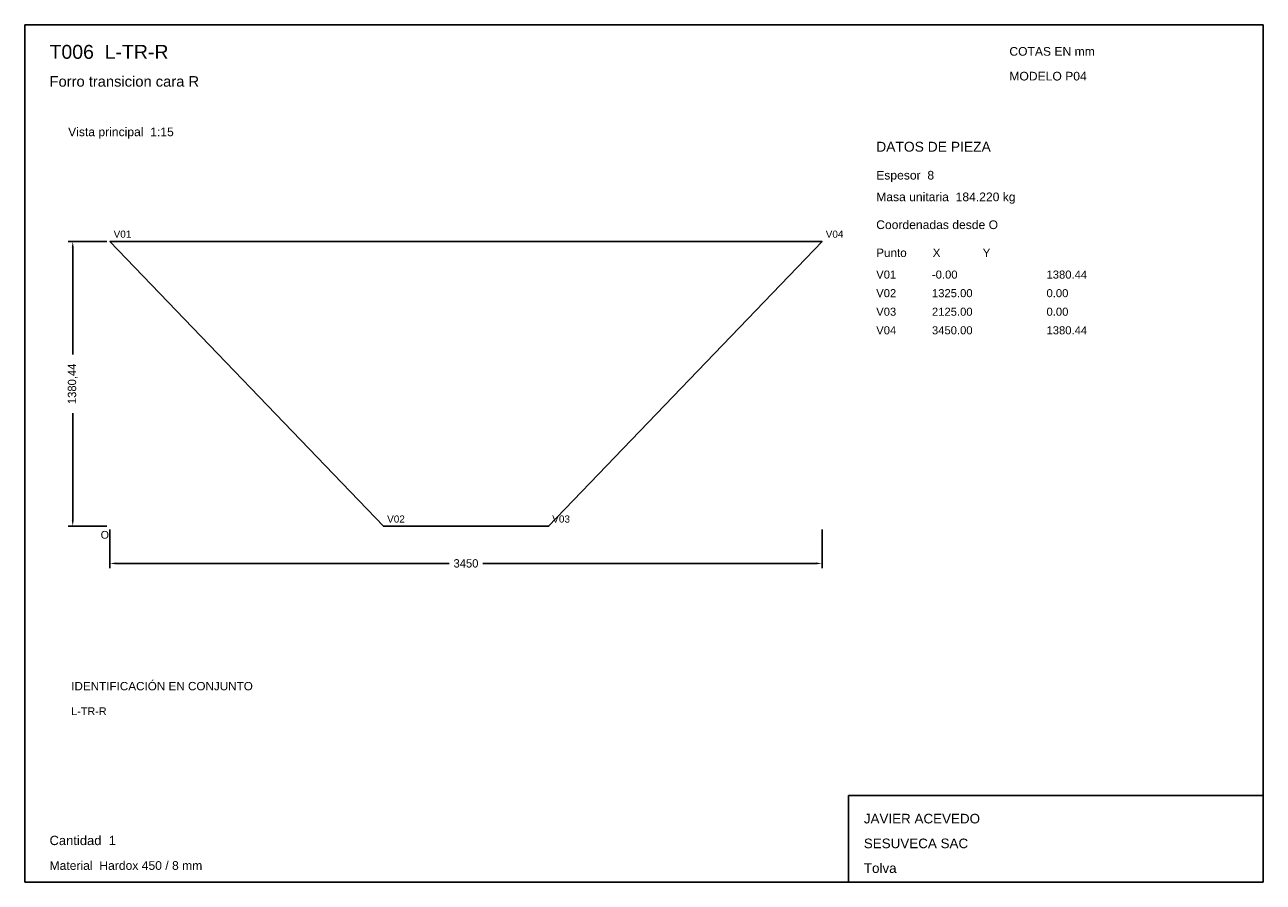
# Model space of a CAD drawing. Header units: millimetres. Extents: x 10 to 410, y 10 to 287.
import ezdxf

# ---------------------------------------------------------------- set-up
doc = ezdxf.new("R2010")
doc.units = ezdxf.units.MM
doc.styles.add('ARIAL', font='arial.ttf')
doc.dimstyles.get("Standard").update_dxf_attribs({"dimtxt": 2.5, "dimasz": 2.5, "dimexe": 1.25, "dimexo": 0.625, "dimtad": 1, "dimcen": 2.5, "dimazin": 3, "dimtfac": 1, "dimtmove": 0, "dimatfit": 3})

# ---------------------------------------------------------------- blocks, each defined once
blk = doc.blocks.new('_CLOSEDFILLED')
at = {"color": 0, "linetype": 'BYBLOCK'}
blk.add_solid([(-1, 0.16), (0, 0), (-1, -0.16)], dxfattribs=at)
blk = doc.blocks.new('*D1')
for p, q in [((37.5, 123.99), (37.5, 111.49)), ((267.5, 123.99), (267.5, 111.49)), ((39.5, 112.99), (147.1, 112.99)), ((157.9, 112.99), (265.5, 112.99))]:
    blk.add_line(p, q)
at = {"layer": 'Defpoints'}
for p in [(37.5, 124.99), (267.5, 124.99), (37.5, 112.99)]:
    blk.add_point(p, dxfattribs=at)
at = {"xscale": 2, "yscale": 2, "rotation": 180}
blk.add_blockref('_CLOSEDFILLED', (37.5, 112.99), dxfattribs=at)
at = {"xscale": 2, "yscale": 2}
blk.add_blockref('_CLOSEDFILLED', (267.5, 112.99), dxfattribs=at)
at = {"insert": (152.5, 112.99), "char_height": 2.7, "attachment_point": 5}
blk.add_mtext('3450', dxfattribs=at)
blk = doc.blocks.new('*D2')
for p, q in [((36.5, 217.01), (24, 217.01)), ((25.5, 180.45), (25.5, 215.01)), ((25.5, 126.99), (25.5, 161.55)), ((36.5, 124.99), (24, 124.99))]:
    blk.add_line(p, q)
at = {"layer": 'Defpoints'}
for p in [(37.5, 217.01), (25.5, 124.99), (37.5, 124.99)]:
    blk.add_point(p, dxfattribs=at)
at = {"xscale": 2, "yscale": 2}
for p, rotation in [((25.5, 217.01), 90), ((25.5, 124.99), 270)]:
    blk.add_blockref('_CLOSEDFILLED', p, dxfattribs=dict(at, rotation=rotation))
at = {"insert": (25.5, 171), "char_height": 2.7, "attachment_point": 5, "rotation": 90}
blk.add_mtext('1380,44', dxfattribs=at)

msp = doc.modelspace()

# ---------------------------------------------------------------- linework, layer by layer
for p, q in [((410, 287), (10, 287)), ((10, 287), (10, 10)), ((410, 10), (410, 287)), ((410, 38), (276, 38)), ((276, 38), (276, 10)), ((410, 10), (410, 38)), ((10, 10), (410, 10)), ((276, 10), (410, 10))]:
    msp.add_line(p, q)
for points in [[(267.5, 217.01479), (37.5, 217.01479), (37.5, 217.01479)], [(37.5, 217.01479), (125.83333, 124.98521), (125.83333, 124.98521)], [(179.16667, 124.98521), (267.5, 217.01479), (267.5, 217.01479)], [(125.83333, 124.98521), (179.16667, 124.98521), (179.16667, 124.98521)]]:
    msp.add_lwpolyline(points)

# ---------------------------------------------------------------- texts
at = {"style": 'ARIAL'}
for s, height, p in [('T006  L-TR-R', 4.5, (18, 276)), ('COTAS EN mm', 2.8, (328, 277)), ('Forro transicion cara R', 3.4, (18, 267)), ('MODELO P04', 2.8, (328, 269)), ('Vista principal  1:15', 2.8, (24, 251)), ('DATOS DE PIEZA', 3.2, (285, 246)), ('Espesor  8', 2.8, (285, 237)), ('Masa unitaria  184.220 kg', 2.8, (285, 230)), ('Coordenadas desde O', 2.8, (285, 221)), ('V01', 2.3, (38.7, 218.21481)), ('V04', 2.3, (268.7, 218.21481)), ('Punto        X             Y', 2.7, (285, 212)), ('V01', 2.6, (285, 205)), ('-0.00', 2.6, (303, 205)), ('1380.44', 2.6, (340, 205)), ('V02', 2.6, (285, 199)), ('1325.00', 2.6, (303, 199)), ('0.00', 2.6, (340, 199)), ('V03', 2.6, (285, 193)), ('2125.00', 2.6, (303, 193)), ('0.00', 2.6, (340, 193)), ('V04', 2.6, (285, 187)), ('3450.00', 2.6, (303, 187)), ('1380.44', 2.6, (340, 187)), ('V02', 2.3, (127.03333, 126.18521)), ('V03', 2.3, (180.36667, 126.18521)), ('O', 2.5, (34.5, 120.98521)), ('IDENTIFICACIÓN EN CONJUNTO', 2.7, (25, 72)), ('L-TR-R', 2.5, (25, 64)), ('JAVIER ACEVEDO', 3.1, (281, 29)), ('Cantidad  1', 3, (18, 22)), ('SESUVECA SAC', 3.1, (281, 21)), ('Material  Hardox 450 / 8 mm', 2.8, (18, 14)), ('Tolva', 3.1, (281, 13))]:
    msp.add_text(s, height=height, dxfattribs=at).set_placement(p)

# ---------------------------------------------------------------- dimensions: what is measured, and where the dimension line sits
dim = msp.add_linear_dim(base=(25.5, 124.98521), p1=(37.5, 124.98521), p2=(37.5, 217.01479), angle=90, dimstyle='Standard', override={"dimtxt": 2.7, "dimasz": 2, "dimexe": 1.5, "dimexo": 1, "dimgap": 1, "dimdec": 2, "dimlfac": 15, "dimzin": 8})
dim.commit()
dim.dimension.update_dxf_attribs({"geometry": '*D2', "text_midpoint": (25.5, 171)})
dim = msp.add_linear_dim(base=(37.5, 112.98521), p1=(37.5, 124.98521), p2=(267.5, 124.98521), dimstyle='Standard', override={"dimtxt": 2.7, "dimasz": 2, "dimexe": 1.5, "dimexo": 1, "dimgap": 1, "dimdec": 2, "dimlfac": 15, "dimzin": 8})
dim.commit()
dim.dimension.update_dxf_attribs({"geometry": '*D1', "text_midpoint": (152.5, 112.98521)})

doc.saveas('drawing.dxf')
